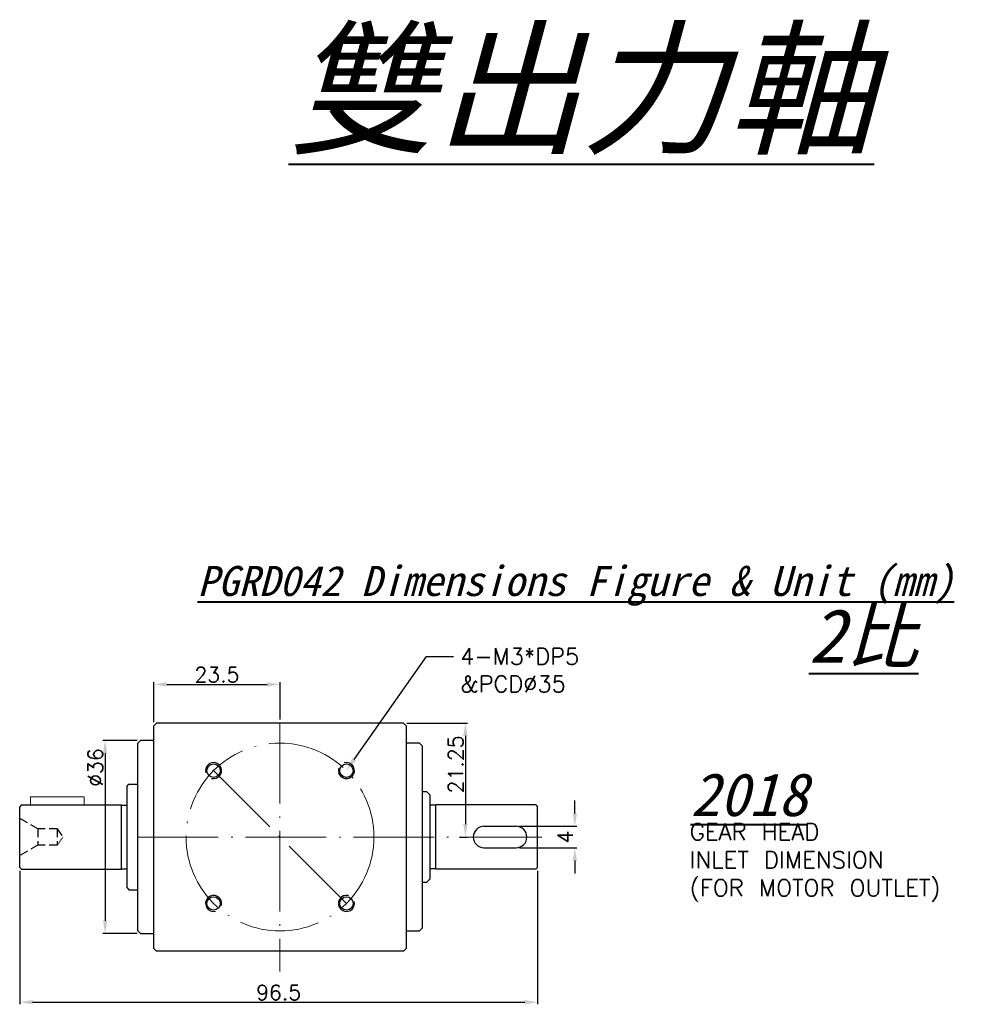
# Model space of a CAD drawing. Header units: inches. Extents: x 2708 to 2914, y -541 to -13.
# Tile 4 of 4: x 2715 to 2894, y -197 to -13. Entities that reach past the tile are written whole.
import ezdxf
from ezdxf import colors
from ezdxf.entities.mleader import LeaderData, LeaderLine
from ezdxf.math import Vec2, Vec3

# ---------------------------------------------------------------- set-up
doc = ezdxf.new("R2010")
doc.units = ezdxf.units.IN
doc.header["$MEASUREMENT"] = 0
doc.linetypes.add('CEN', pattern=[0.67, 0.5, -0.08, 0.01, -0.08])
doc.linetypes.add('DASHED', pattern=[0.75, 0.5, -0.25])
doc.layers.get('0').update_dxf_attribs({"lineweight": 25})
doc.layers.get('DEFPOINTS').update_dxf_attribs({"lineweight": 25})
for name, color, linetype, lineweight in [('A', 5, 'Continuous', 40), ('CEN', 1, 'CEN', 13), ('HATCH', 2, 'Continuous', 18)]:
    doc.layers.add(name, color=color, linetype=linetype, lineweight=lineweight)
doc.styles.get("Standard").update_dxf_attribs({"font": 'txt.shx', "bigfont": 'chineset.shx'})
doc.dimstyles.new('BOX', dxfattribs={"dimscale": 0.8, "dimtxt": 3.5, "dimasz": 3, "dimexe": 0.5, "dimexo": 0.8, "dimgap": 0.5, "dimtad": 1, "dimzin": 9, "dimdsep": 46, "dimtxsty": 'Standard', "dimcen": 0, "dimadec": 1, "dimazin": 1, "dimtfac": 1, "dimtofl": 0, "dimtmove": 0, "dimatfit": 3, "dimldrblk": 'CLOSEDBLANK', "dimfxl": 1, "dimarcsym": 0})

# ---------------------------------------------------------------- blocks, each defined once
blk = doc.blocks.new('*D89')
at = {"layer": 'DEFPOINTS', "color": 0, "transparency": 16777216}
for p in [(2763.56, -136.94), (2740.06, -144.63), (2763.56, -144.13)]:
    blk.add_point(p, dxfattribs=at)
at = {"layer": 'HATCH', "color": 0, "lineweight": -2, "transparency": 16777216}
for p, q in [((2740.06, -143.99), (2740.06, -136.54)), ((2742.46, -136.94), (2761.16, -136.94)), ((2763.56, -143.49), (2763.56, -136.54))]:
    blk.add_line(p, q, dxfattribs=at)
at = {"layer": 'HATCH', "color": 0, "transparency": 16777216}
for points in [[(2742.46, -136.54), (2742.46, -137.34), (2740.06, -136.94)], [(2761.16, -136.54), (2761.16, -137.34), (2763.56, -136.94)]]:
    blk.add_solid(points, dxfattribs=at)
at = {"layer": 'HATCH', "color": 0, "transparency": 16777216, "insert": (2751.81, -135.14), "char_height": 2.8, "attachment_point": 5}
blk.add_mtext('23.5', dxfattribs=at)
blk = doc.blocks.new('_ClosedBlank')
at = {"color": 0, "linetype": 'ByBlock', "lineweight": -2}
for p, q in [((-1, 0.167), (0, 0)), ((-1, 0.167), (-1, -0.167)), ((0, 0), (-1, -0.167))]:
    blk.add_line(p, q, dxfattribs=at)
blk = doc.blocks.new('*D91')
at = {"layer": 'DEFPOINTS', "color": 0, "transparency": 16777216}
for p in [(2807.56, -163.38), (2807.56, -167.38), (2818.49, -167.38)]:
    blk.add_point(p, dxfattribs=at)
at = {"layer": 'HATCH', "color": 0, "lineweight": -2, "transparency": 16777216}
for p, q in [((2818.49, -160.98), (2818.49, -158.58)), ((2808.2, -163.38), (2818.89, -163.38)), ((2808.2, -167.38), (2818.89, -167.38)), ((2818.49, -169.78), (2818.49, -172.18))]:
    blk.add_line(p, q, dxfattribs=at)
at = {"layer": 'HATCH', "color": 0, "transparency": 16777216}
for points in [[(2818.09, -160.98), (2818.89, -160.98), (2818.49, -163.38)], [(2818.09, -169.78), (2818.89, -169.78), (2818.49, -167.38)]]:
    blk.add_solid(points, dxfattribs=at)
at = {"layer": 'HATCH', "color": 0, "transparency": 16777216, "insert": (2816.69, -165.38), "char_height": 2.8, "attachment_point": 5, "rotation": 90}
blk.add_mtext('4', dxfattribs=at)
blk = doc.blocks.new('*D92')
at = {"layer": 'DEFPOINTS', "color": 0, "transparency": 16777216}
for p in [(2786.56, -144.13), (2796.37, -165.38), (2798.1, -165.38)]:
    blk.add_point(p, dxfattribs=at)
at = {"layer": 'HATCH', "color": 0, "lineweight": -2, "transparency": 16777216}
for p, q in [((2787.2, -144.13), (2798.5, -144.13)), ((2798.1, -146.53), (2798.1, -162.98)), ((2797.01, -165.38), (2798.5, -165.38))]:
    blk.add_line(p, q, dxfattribs=at)
at = {"layer": 'HATCH', "color": 0, "transparency": 16777216}
for points in [[(2797.7, -146.53), (2798.5, -146.53), (2798.1, -144.13)], [(2797.7, -162.98), (2798.5, -162.98), (2798.1, -165.38)]]:
    blk.add_solid(points, dxfattribs=at)
at = {"layer": 'HATCH', "color": 0, "transparency": 16777216, "insert": (2796.3, -151.84), "char_height": 2.8, "attachment_point": 5, "rotation": 90}
blk.add_mtext('21.25', dxfattribs=at)
blk = doc.blocks.new('*D64')
at = {"layer": 'DEFPOINTS', "color": 0, "transparency": 16777216}
for p in [(2737.56, -147.38), (2730.97, -183.38), (2737.56, -183.38)]:
    blk.add_point(p, dxfattribs=at)
at = {"layer": 'HATCH', "color": 0, "lineweight": -2, "transparency": 16777216}
for p, q in [((2736.92, -147.38), (2730.57, -147.38)), ((2730.97, -149.78), (2730.97, -180.98)), ((2736.92, -183.38), (2730.57, -183.38))]:
    blk.add_line(p, q, dxfattribs=at)
at = {"layer": 'HATCH', "color": 0, "transparency": 16777216}
for points in [[(2730.57, -149.78), (2731.37, -149.78), (2730.97, -147.38)], [(2730.57, -180.98), (2731.37, -180.98), (2730.97, -183.38)]]:
    blk.add_solid(points, dxfattribs=at)
at = {"layer": 'HATCH', "color": 0, "transparency": 16777216, "insert": (2729.17, -152.43), "char_height": 2.8, "attachment_point": 5, "rotation": 90}
blk.add_mtext('%%C36', dxfattribs=at)
blk = doc.blocks.new('*D95')
at = {"layer": 'DEFPOINTS', "color": 0, "transparency": 16777216}
for p in [(2715.06, -171.03), (2811.56, -171.03), (2811.56, -196.16)]:
    blk.add_point(p, dxfattribs=at)
at = {"layer": 'HATCH', "color": 0, "lineweight": -2, "transparency": 16777216}
for p, q in [((2715.06, -171.67), (2715.06, -196.56)), ((2811.56, -171.67), (2811.56, -196.56)), ((2717.46, -196.16), (2809.16, -196.16))]:
    blk.add_line(p, q, dxfattribs=at)
at = {"layer": 'HATCH', "color": 0, "transparency": 16777216}
for points in [[(2717.46, -195.76), (2717.46, -196.56), (2715.06, -196.16)], [(2809.16, -195.76), (2809.16, -196.56), (2811.56, -196.16)]]:
    blk.add_solid(points, dxfattribs=at)
at = {"layer": 'HATCH', "color": 0, "transparency": 16777216, "insert": (2763.31, -194.36), "char_height": 2.8, "attachment_point": 5}
blk.add_mtext('96.5', dxfattribs=at)

msp = doc.modelspace()

# ---------------------------------------------------------------- linework, layer by layer
at = {"color": 7, "linetype": 'Continuous'}
for p, q in [((2740.556, -144.13), (2740.056, -144.63)), ((2740.056, -186.13), (2740.056, -144.63)), ((2786.556, -144.13), (2740.556, -144.13)), ((2737.556, -147.38), (2737.056, -147.88)), ((2737.056, -182.88), (2737.056, -147.88)), ((2740.056, -147.38), (2737.556, -147.38)), ((2789.556, -147.88), (2787.056, -147.88)), ((2789.556, -147.88), (2790.056, -148.38)), ((2790.056, -148.38), (2790.056, -182.38)), ((2737.056, -182.88), (2737.556, -183.38)), ((2737.556, -183.38), (2740.056, -183.38)), ((2787.056, -182.88), (2789.556, -182.88)), ((2790.056, -182.38), (2789.556, -182.88)), ((2740.056, -186.13), (2740.556, -186.63)), ((2786.556, -186.63), (2740.556, -186.63))]:
    msp.add_line(p, q, dxfattribs=at)
for p, q in [((2786.556, -144.13), (2787.056, -144.63)), ((2787.056, -144.63), (2787.056, -186.13)), ((2735.056, -155.905), (2735.406, -155.555)), ((2735.056, -174.855), (2735.056, -155.905)), ((2735.406, -155.555), (2737.056, -155.555)), ((2790.055, -156.88), (2790.856, -156.88)), ((2790.856, -156.88), (2791.556, -157.58)), ((2791.556, -173.18), (2791.556, -157.58)), ((2715.406, -159.38), (2715.056, -159.73)), ((2715.406, -159.38), (2734.006, -159.38)), ((2734.006, -171.31), (2734.006, -159.45)), ((2734.006, -159.45), (2735.056, -159.45)), ((2792.606, -159.45), (2791.556, -159.45)), ((2811.206, -159.38), (2792.606, -159.38)), ((2792.606, -171.31), (2792.606, -159.45)), ((2811.206, -159.38), (2811.556, -159.73)), ((2715.056, -165.38), (2715.056, -159.73)), ((2715.056, -171.03), (2715.056, -160.83)), ((2811.556, -165.38), (2811.556, -159.73)), ((2811.556, -171.03), (2811.556, -160.83)), ((2801.556, -163.38), (2807.556, -163.38)), ((2801.556, -167.38), (2807.556, -167.38)), ((2715.056, -171.03), (2715.406, -171.38)), ((2715.406, -171.38), (2734.006, -171.38)), ((2734.006, -171.31), (2735.056, -171.31)), ((2792.606, -171.31), (2791.556, -171.31)), ((2811.206, -171.38), (2792.606, -171.38)), ((2811.556, -171.03), (2811.206, -171.38)), ((2790.856, -173.88), (2790.052, -173.88)), ((2791.556, -173.18), (2790.856, -173.88)), ((2735.056, -174.855), (2735.406, -175.205)), ((2735.406, -175.205), (2737.056, -175.205)), ((2787.056, -186.13), (2786.556, -186.63))]:
    msp.add_line(p, q)
at = {"color": 4, "linetype": 'DASHED', "ltscale": 3}
for p, q in [((2718.455, -163.881), (2715.056, -161.918)), ((2722.054, -163.881), (2718.455, -163.881)), ((2718.455, -163.881), (2718.455, -166.879)), ((2722.054, -163.881), (2722.054, -166.879)), ((2722.054, -163.881), (2723.111, -165.38)), ((2718.455, -166.879), (2715.056, -168.842)), ((2722.054, -166.879), (2718.455, -166.879))]:
    msp.add_line(p, q, dxfattribs=at)
at = {"color": 4, "linetype": 'DASHED', "ltscale": 0.25}
msp.add_line((2723.111, -165.38), (2722.054, -166.879), dxfattribs=at)
at = {"color": 7, "linetype": 'Continuous'}
for centre in [(2751.182, -153.006), (2775.931, -153.006), (2751.182, -177.754), (2775.931, -177.754)]:
    msp.add_circle(centre, 1.25, dxfattribs=at)
for centre, start, end in [((2751.182, -153.006), 255, 195), ((2775.931, -153.006), 165, 105), ((2751.182, -177.754), 345, 285), ((2775.931, -177.754), 75, 15)]:
    msp.add_arc(centre, 1.5, start, end, dxfattribs=at)
for centre, start, end in [((2801.556, -165.38), 90, 270), ((2807.556, -165.38), 270, 90)]:
    msp.add_arc(centre, 2, start, end)
at = {"layer": 'CEN', "ltscale": 30}
for p, q in [((2763.556, -144.13), (2763.556, -190.463)), ((2751.056, -152.88), (2776.056, -177.88)), ((2737.056, -165.38), (2814.401, -165.38))]:
    msp.add_line(p, q, dxfattribs=at)
msp.add_circle((2763.556, -165.38), 17.5, dxfattribs=at)
at = {"layer": 'HATCH'}
for p, q in [((2717.056, -157.88), (2727.056, -157.88)), ((2717.056, -159.38), (2717.056, -157.88)), ((2727.056, -159.38), (2727.056, -157.88))]:
    msp.add_line(p, q, dxfattribs=at)

# ---------------------------------------------------------------- texts
at = {"color": 7, "linetype": 'Continuous'}
for s, p in [('GEAR HEAD', (2839.905, -165.968)), ('INLET DIMENSION', (2839.905, -171.195)), ('(FOR MOTOR OUTLET)', (2839.905, -176.422))]:
    msp.add_text(s, height=3.136, dxfattribs=at).set_placement(p)
at = {"layer": 'A', "attachment_point": 1}
for s, insert, char_height in [('{\\fDFKai-SB|b0|i1|c136|p65;\\L\\C2;雙出力軸}', (2765.164, -15.97), 20), ('{\\fDFKai-SB|b0|i1|c136|p65;\\L\\C5;PGRD042 Dimensions Figure & Unit (mm)}', (2748.198, -114.856), 5.6), ('{\\fDFKai-SB|b0|i1|c136|p65;\\L\\C2;2比}', (2862.07, -122.89), 10), ('{\\fDFKai-SB|b0|i1|c136|p65;\\L\\C0;2018}', (2840.046, -153.473), 8)]:
    msp.add_mtext_dynamic_manual_height_columns(s, width=226.8356, gutter_width=50, heights=[0], dxfattribs=dict(at, insert=insert, char_height=char_height))

# ---------------------------------------------------------------- dimensions: what is measured, and where the dimension line sits
at = {"layer": 'HATCH'}
for base, p1, p2, picture, middle in [((2763.556, -136.943), (2740.056, -144.63), (2763.556, -144.13), '*D89', (2751.806, -135.143)), ((2811.556, -196.156), (2715.056, -171.03), (2811.556, -171.03), '*D95', (2763.306, -194.356))]:
    dim = msp.add_linear_dim(base=base, p1=p1, p2=p2, dimstyle='BOX', dxfattribs=at)
    dim.commit()
    dim.dimension.update_dxf_attribs({"geometry": picture, "text_midpoint": middle})
dim = msp.add_linear_dim(base=(2798.1, -165.38), p1=(2786.556, -144.13), p2=(2796.366, -165.38), angle=90, dimstyle='BOX', dxfattribs=at)
dim.commit()
dim.dimension.update_dxf_attribs({"geometry": '*D92', "text_midpoint": (2798.1, -151.837), "dimtype": 160})
dim = msp.add_linear_dim(base=(2730.975, -183.38), p1=(2737.556, -147.38), p2=(2737.556, -183.38), angle=90, text='%%C<>', dimstyle='BOX', dxfattribs=at)
dim.commit()
dim.dimension.update_dxf_attribs({"geometry": '*D64', "text_midpoint": (2730.975, -152.427), "dimtype": 160})
dim = msp.add_linear_dim(base=(2818.488, -167.38), p1=(2807.556, -163.38), p2=(2807.556, -167.38), angle=90, dimstyle='BOX', dxfattribs=at)
dim.commit()
dim.dimension.update_dxf_attribs({"geometry": '*D91', "text_midpoint": (2816.688, -165.38)})

# ---------------------------------------------------------------- leaders
ml = msp.add_multileader_mtext('Standard', dxfattribs=at)
ml.set_content('4-M3*DP5\\P&PCD%%C35', color=256)
ml.set_leader_properties()
ml.build(insert=Vec2(0, 0))
ml.multileader.update_dxf_attribs({"dogleg_length": 0.36, "arrow_head_size": 2.52, "scale": 14})
ctx = ml.context
ctx.base_point, ctx.scale, ctx.char_height, ctx.arrow_head_size, ctx.landing_gap_size, ctx.plane_origin = Vec3(2795.875, -131.713), 14, 3.08, 2.52, 1.26, Vec3(2778.423, -133.533)
ctx.attachment_type = 2
notes = []
notes.append((ctx, [(1, (1, 1, 0), (2790.835, -131.713), (1, 0), 5.04, [(0, [(2775.931, -153.006)], 0, [])])]))
ctx.mtext.insert, ctx.mtext.flow_direction = Vec3(2797.135, -130.173), 5
for ctx, leaders in notes:
    for number, flags, end, landing, length, lines in leaders:
        leader = LeaderData()
        leader.index, (leader.has_last_leader_line, leader.has_dogleg_vector, leader.attachment_direction) = number, flags
        leader.last_leader_point, leader.dogleg_vector, leader.dogleg_length = Vec3(end), Vec3(landing), length
        for number, points, colour, breaks in lines:
            line = LeaderLine()
            line.index, line.vertices, line.color, line.breaks = number, Vec3.list(points), colors.encode_raw_color(colour), breaks
            leader.lines.append(line)
        ctx.leaders.append(leader)

doc.saveas('drawing.dxf')
